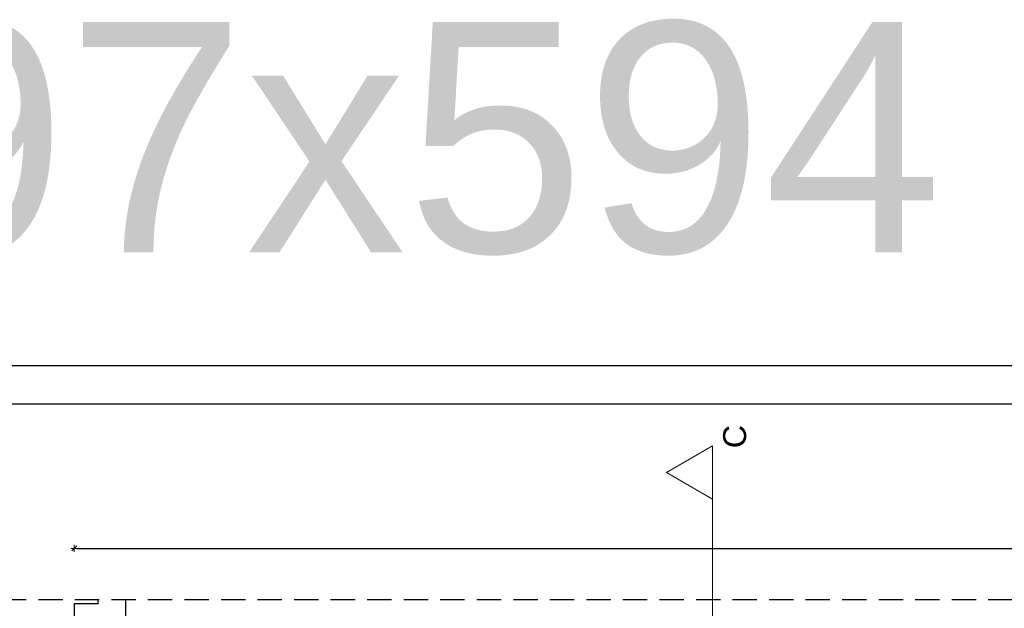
# Model space of a CAD drawing. Header units: millimetres. Extents: x 0 to 111311, y -48878 to -25280.
# Tile 237 of 244: x 105880 to 107163, y -27207 to -26440. Entities that reach past the tile are written whole.
import ezdxf

# ---------------------------------------------------------------- set-up
doc = ezdxf.new("R2010")
doc.units = ezdxf.units.MM
doc.linetypes.add('DASHED2', pattern=[9.525, 6.35, -3.175])
doc.layers.get('Defpoints').update_dxf_attribs({"color": 30})
doc.layers.add('e-cad_opisy', color=7, linetype='Continuous')
for name, color, linetype, lineweight in [('J wymiary', 1, 'Continuous', 9), ('OPIS', 7, 'Continuous', 5), ('sciany', 252, 'Continuous', 30)]:
    doc.layers.add(name, color=color, linetype=linetype, lineweight=lineweight)
doc.styles.add('ADESK2', font='simplex', dxfattribs={"width": 0.7})
doc.styles.get("Standard").update_dxf_attribs({"font": 'arial.ttf'})
doc.dimstyles.new('1-100', dxfattribs={"dimscale": 1.5, "dimtxt": 10, "dimasz": 2, "dimexe": 1, "dimexo": 1, "dimgap": 1.5, "dimtad": 1, "dimdec": 0, "dimrnd": 0.5, "dimdsep": 46, "dimtxsty": 'ADESK2', "dimblk": 'wymiar', "dimcen": -1, "dimdle": 5, "dimse1": 1, "dimse2": 1, "dimclrd": 256, "dimclre": 256, "dimclrt": 256, "dimadec": 0, "dimazin": 0, "dimtfac": 1, "dimtdec": 0, "dimtix": 1, "dimtmove": 0, "dimatfit": 3, "dimfxl": 20, "dimfxlon": 1, "dimtolj": 1, "dimtzin": 0, "dimarcsym": 0})

# ---------------------------------------------------------------- blocks, each defined once
blk = doc.blocks.new('wymiar')
for p, q in [((1.5, 0), (-1.5, 0)), ((1.06, 1.06), (-1.06, -1.06)), ((0, 1.5), (0, -1.5))]:
    blk.add_line(p, q)
blk = doc.blocks.new('*D1723')
at = {"layer": 'Defpoints', "color": 0, "ltscale": 4}
for p in [(110689.9, -27128.7), (105950.9, -27200.8), (110689.9, -27200.8)]:
    blk.add_point(p, dxfattribs=at)
at = {"layer": 'J wymiary', "lineweight": -2}
blk.add_line((105953.9, -27128.7), (110686.9, -27128.7), dxfattribs=at)
at = {"layer": 'J wymiary', "lineweight": -2, "ltscale": 4, "xscale": 3, "yscale": 3, "zscale": 3, "rotation": 180}
blk.add_blockref('wymiar', (105950.9, -27128.7), dxfattribs=at)
at = {"layer": 'J wymiary', "lineweight": -2, "ltscale": 4, "xscale": 3, "yscale": 3, "zscale": 3}
blk.add_blockref('wymiar', (110689.9, -27128.7), dxfattribs=at)
at = {"layer": 'J wymiary', "ltscale": 4, "insert": (108320.4, -27119), "char_height": 15, "attachment_point": 5, "style": 'ADESK2'}
blk.add_mtext('\\A1;4739', dxfattribs=at)

msp = doc.modelspace()

# ---------------------------------------------------------------- linework, layer by layer
at = {"layer": 'e-cad_opisy', "ltscale": 4}
for points in [[(105370.673, -29861.019), (111310.673, -29861.019), (111310.673, -26891.019), (105620.673, -26891.019), (105620.673, -26891.019), (105370.673, -26891.019), (105370.673, -29861.019)], [(105670.673, -29811.019), (111260.673, -29811.019), (111260.673, -26941.019), (105670.673, -26941.019), (105670.673, -29811.019)]]:
    msp.add_lwpolyline(points, dxfattribs=at)
at = {"layer": 'OPIS'}
msp.add_line((106782.805, -26995.279), (106782.805, -28537.748), dxfattribs=at)
msp.add_lwpolyline([(106722.805, -27029.92), (106782.805, -27064.561), (106782.805, -26995.279)], close=True, dxfattribs=at)
at = {"layer": 'sciany', "linetype": 'DASHED2', "ltscale": 5}
msp.add_line((105856.448, -27195.32), (110746.882, -27195.32), dxfattribs=at)
at = {"layer": 'sciany'}
for p, q in [((105981.917, -27200.82), (105981.917, -27195.32)), ((106017.917, -27481.32), (106017.917, -27195.32)), ((105981.917, -27200.82), (105950.917, -27200.82)), ((105950.917, -27200.82), (105950.917, -27259.82))]:
    msp.add_line(p, q, dxfattribs=at)

# ---------------------------------------------------------------- texts
at = {"layer": 'OPIS', "insert": (106861.252, -26595.215), "char_height": 300, "width": 2789.40332, "attachment_point": 5, "line_spacing_factor": 0.857143}
msp.add_mtext('{\\fArial|b0|i0|c0|p34;297x594 1:100}', dxfattribs=at)
at = {"layer": 'OPIS', "insert": (106811.866, -26983.12), "char_height": 30, "width": 162.4495, "attachment_point": 5, "rotation": 90}
msp.add_mtext('C', dxfattribs=at)

# ---------------------------------------------------------------- dimensions: what is measured, and where the dimension line sits
at = {"layer": 'J wymiary'}
dim = msp.add_linear_dim(base=(110689.917, -27128.737), p1=(105950.917, -27200.82), p2=(110689.917, -27200.82), dimstyle='1-100', override={"dimblk": 'wymiar'}, dxfattribs=at)
dim.commit()
dim.dimension.update_dxf_attribs({"geometry": '*D1723', "text_midpoint": (108320.417, -27118.987)})

doc.saveas('drawing.dxf')
